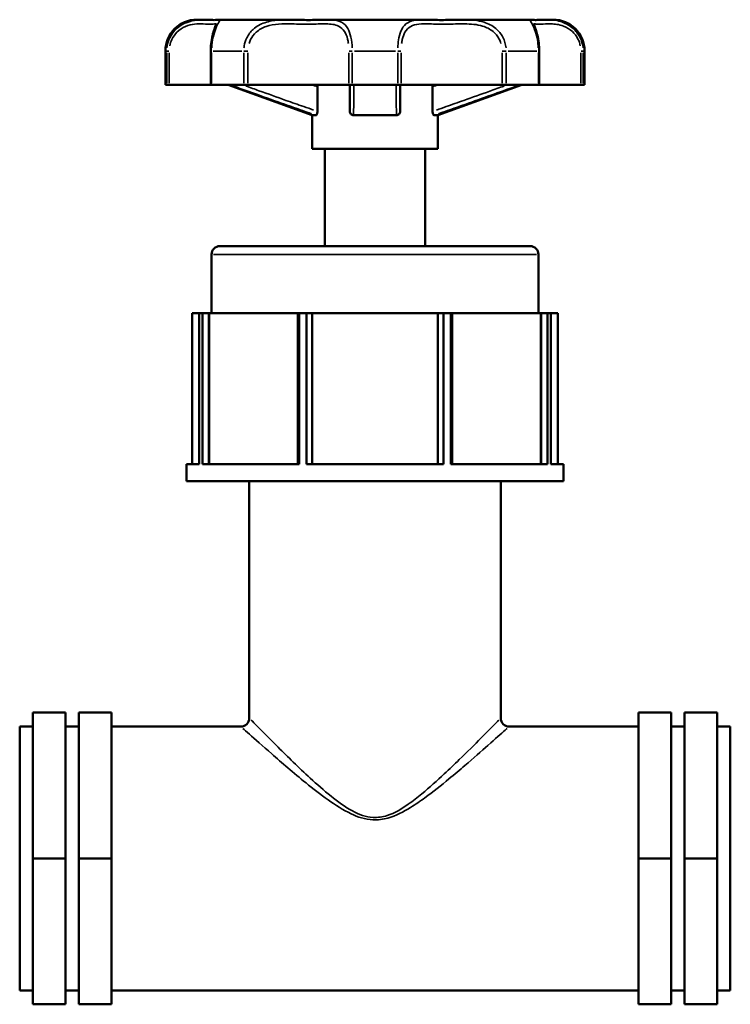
# Model space of a CAD drawing. Header units: millimetres. Extents: x 0 to 904, y 0 to 672.
# Tile 3 of 6: x 306 to 384, y 214 to 322. Entities that reach past the tile are written whole.
import ezdxf

# ---------------------------------------------------------------- set-up
doc = ezdxf.new("R2010")
doc.units = ezdxf.units.MM
doc.layers.add('Visible (ISO)', color=7, linetype='Continuous', lineweight=50)
doc.layers.add('Visible Narrow (ISO)', color=7, linetype='Continuous', lineweight=35)

msp = doc.modelspace()

# ---------------------------------------------------------------- linework, layer by layer
at = {"layer": 'Visible (ISO)'}
for p, q in [((326.194, 322.076), (325.481, 322.076)), ((335.41, 322.076), (328.013, 322.076)), ((350.262, 322.076), (339.801, 322.076)), ((362.05, 322.076), (354.653, 322.076)), ((364.581, 322.076), (363.869, 322.076)), ((322.031, 314.946), (322.031, 318.626)), ((327.001, 318.626), (327.001, 314.946)), ((363.061, 314.946), (363.061, 318.626)), ((368.031, 314.946), (368.031, 318.626)), ((322.166, 314.946), (322.031, 314.946)), ((322.439, 314.946), (322.166, 314.946)), ((327.001, 314.946), (322.439, 314.946)), ((327.103, 314.946), (327.001, 314.946)), ((330.624, 314.946), (327.103, 314.946)), ((338.131, 311.598), (328.931, 314.946)), ((331.08, 314.946), (330.624, 314.946)), ((342.17, 314.946), (331.08, 314.946)), ((338.707, 312.025), (338.707, 314.726)), ((342.541, 314.946), (342.17, 314.946)), ((347.521, 314.946), (342.541, 314.946)), ((347.893, 314.946), (347.521, 314.946)), ((358.983, 314.946), (347.893, 314.946)), ((351.355, 312.025), (351.355, 314.726)), ((351.931, 311.598), (361.131, 314.946)), ((359.439, 314.946), (358.983, 314.946)), ((362.96, 314.946), (359.439, 314.946)), ((363.061, 314.946), (362.96, 314.946)), ((367.623, 314.946), (363.061, 314.946)), ((367.896, 314.946), (367.623, 314.946)), ((368.031, 314.946), (367.896, 314.946)), ((338.545, 311.598), (338.131, 311.598)), ((338.131, 307.918), (338.131, 311.598)), ((347.385, 311.598), (342.678, 311.598)), ((351.931, 311.598), (351.517, 311.598)), ((351.931, 307.918), (351.931, 311.598)), ((351.931, 307.918), (338.131, 307.918)), ((339.511, 297.236), (339.511, 307.918)), ((350.551, 297.236), (350.551, 307.918)), ((328.011, 297.236), (362.051, 297.236)), ((327.091, 289.876), (327.091, 296.316)), ((362.971, 289.876), (362.971, 296.316)), ((325.739, 289.876), (324.952, 289.876)), ((324.952, 289.876), (324.952, 273.316)), ((325.739, 273.316), (325.739, 289.876)), ((326.084, 289.876), (325.739, 289.876)), ((326.808, 289.876), (326.084, 289.876)), ((326.084, 289.876), (326.084, 273.316)), ((326.808, 273.316), (326.808, 289.876)), ((326.808, 289.876), (326.819, 289.876)), ((336.566, 289.876), (326.819, 289.876)), ((326.819, 289.876), (326.819, 273.316)), ((336.696, 289.876), (336.566, 289.876)), ((336.566, 289.876), (336.566, 273.316)), ((336.696, 273.316), (336.696, 289.876)), ((337.527, 289.876), (336.696, 289.876)), ((338.131, 289.876), (337.527, 289.876)), ((337.527, 289.876), (337.527, 273.316)), ((338.131, 273.316), (338.131, 289.876)), ((351.931, 289.876), (338.131, 289.876)), ((352.535, 289.876), (351.931, 289.876)), ((351.931, 289.876), (351.931, 273.316)), ((352.535, 273.316), (352.535, 289.876)), ((353.367, 289.876), (352.535, 289.876)), ((353.497, 289.876), (353.367, 289.876)), ((353.367, 289.876), (353.367, 273.316)), ((353.497, 273.316), (353.497, 289.876)), ((363.244, 289.876), (353.497, 289.876)), ((363.244, 289.876), (363.255, 289.876)), ((363.244, 289.876), (363.244, 273.316)), ((363.979, 289.876), (363.255, 289.876)), ((363.255, 289.876), (363.255, 273.316)), ((363.979, 273.316), (363.979, 289.876)), ((364.323, 289.876), (363.979, 289.876)), ((364.323, 289.876), (364.323, 273.316)), ((365.11, 289.876), (364.323, 289.876)), ((365.11, 289.876), (365.11, 273.316)), ((324.331, 271.476), (324.331, 273.316)), ((325.739, 273.316), (324.331, 273.316)), ((336.696, 273.316), (326.084, 273.316)), ((352.535, 273.316), (337.527, 273.316)), ((363.979, 273.316), (353.367, 273.316)), ((365.731, 273.316), (364.323, 273.316)), ((365.731, 271.476), (365.731, 273.316)), ((365.731, 271.476), (324.331, 271.476)), ((331.231, 245.466), (331.231, 271.476)), ((358.831, 245.466), (358.831, 271.476)), ((307.471, 246.076), (311.071, 246.076)), ((307.471, 246.076), (307.471, 230.076)), ((311.071, 230.076), (311.071, 246.076)), ((316.111, 246.076), (312.511, 246.076)), ((312.511, 246.076), (312.511, 230.076)), ((316.111, 246.076), (316.111, 230.076)), ((373.951, 246.076), (377.551, 246.076)), ((373.951, 246.076), (373.951, 230.076)), ((377.551, 246.076), (377.551, 230.076)), ((378.991, 230.076), (378.991, 246.076)), ((382.591, 246.076), (378.991, 246.076)), ((382.591, 246.076), (382.591, 230.076)), ((306.031, 215.606), (306.031, 244.546)), ((306.031, 244.546), (307.471, 244.546)), ((311.071, 244.546), (312.511, 244.546)), ((316.111, 244.546), (330.311, 244.546)), ((359.751, 244.546), (373.951, 244.546)), ((377.551, 244.546), (378.991, 244.546)), ((382.591, 244.546), (384.031, 244.546)), ((384.031, 215.606), (384.031, 244.546)), ((307.471, 230.076), (311.071, 230.076)), ((307.471, 230.076), (307.471, 214.076)), ((311.071, 214.076), (311.071, 230.076)), ((316.111, 230.076), (312.511, 230.076)), ((312.511, 230.076), (312.511, 214.076)), ((316.111, 230.076), (316.111, 214.076)), ((373.951, 230.076), (373.951, 214.076)), ((373.951, 230.076), (377.551, 230.076)), ((377.551, 230.076), (377.551, 214.076)), ((378.991, 214.076), (378.991, 230.076)), ((382.591, 230.076), (378.991, 230.076)), ((382.591, 230.076), (382.591, 214.076)), ((306.031, 215.606), (307.471, 215.606)), ((311.071, 215.606), (312.511, 215.606)), ((316.111, 215.606), (373.951, 215.606)), ((377.551, 215.606), (378.991, 215.606)), ((382.591, 215.606), (384.031, 215.606)), ((307.471, 214.076), (311.071, 214.076)), ((316.111, 214.076), (312.511, 214.076)), ((373.951, 214.076), (377.551, 214.076)), ((382.591, 214.076), (378.991, 214.076))]:
    msp.add_line(p, q, dxfattribs=at)
for centre, radius, start, end in [((325.481, 318.626), 3.45, 90, 180), ((364.581, 318.626), 3.45, 0, 90), ((328.011, 296.316), 0.92, 90, 180), ((362.051, 296.316), 0.92, 0, 90), ((330.311, 245.466), 0.92, 270, 0), ((359.751, 245.466), 0.92, 180, 270)]:
    msp.add_arc(centre, radius, start, end, dxfattribs=at)
for points, knots in [([(326.194, 322.076), (326.401, 322.076), (326.59, 322.069), (326.929, 322.054), (327.08, 322.047), (327.343, 322.04), (327.455, 322.04), (327.646, 322.046), (327.725, 322.053), (327.864, 322.066), (327.917, 322.076), (328.013, 322.076)], [0.61476374, 0.61476374, 0.61476374, 0.61476374, 0.71094171, 0.71094171, 0.80711968, 0.80711968, 0.90329765, 0.90329765, 0.99947562, 0.99947562, 1.0956536, 1.0956536, 1.0956536, 1.0956536]), ([(335.41, 322.076), (335.735, 322.076), (336.054, 322.069), (336.678, 322.054), (336.984, 322.047), (337.581, 322.04), (337.874, 322.04), (338.445, 322.047), (338.724, 322.054), (339.27, 322.069), (339.538, 322.076), (339.801, 322.076)], [0.61476373, 0.61476373, 0.61476373, 0.61476373, 0.71094171, 0.71094171, 0.80711968, 0.80711968, 0.90329765, 0.90329765, 0.99947562, 0.99947562, 1.09565359, 1.09565359, 1.09565359, 1.09565359]), ([(350.262, 322.076), (350.525, 322.076), (350.792, 322.069), (351.339, 322.054), (351.618, 322.047), (352.189, 322.04), (352.481, 322.04), (353.079, 322.047), (353.384, 322.054), (354.009, 322.069), (354.328, 322.076), (354.653, 322.076)], [0.61476371, 0.61476371, 0.61476371, 0.61476371, 0.71094167, 0.71094167, 0.80711963, 0.80711963, 0.90329759, 0.90329759, 0.99947555, 0.99947555, 1.09565351, 1.09565351, 1.09565351, 1.09565351]), ([(363.869, 322.076), (363.662, 322.076), (363.473, 322.069), (363.133, 322.054), (362.983, 322.047), (362.72, 322.04), (362.607, 322.04), (362.416, 322.046), (362.338, 322.053), (362.199, 322.066), (362.145, 322.076), (362.05, 322.076)], [0.61476374, 0.61476374, 0.61476374, 0.61476374, 0.71094171, 0.71094171, 0.80711968, 0.80711968, 0.90329765, 0.90329765, 0.99947562, 0.99947562, 1.0956536, 1.0956536, 1.0956536, 1.0956536]), ([(362.05, 322.076), (362.139, 322.076), (362.191, 322.067), (362.324, 322.054), (362.401, 322.047), (362.588, 322.04), (362.698, 322.039), (362.957, 322.046), (363.105, 322.053), (363.439, 322.067), (363.626, 322.075), (363.843, 322.076), (363.856, 322.076), (363.869, 322.076)], [0.61476373, 0.61476373, 0.61476373, 0.61476373, 0.70506396, 0.70506396, 0.80124193, 0.80124193, 0.8974199, 0.8974199, 0.99359787, 0.99359787, 1.08977584, 1.08977584, 1.09565359, 1.09565359, 1.09565359, 1.09565359]), ([(327.637, 321.642), (327.637, 321.642), (327.636, 321.638), (327.626, 321.61), (327.605, 321.557), (327.531, 321.379), (327.469, 321.226), (327.332, 320.833), (327.258, 320.593), (327.134, 320.06), (327.083, 319.772), (327.018, 319.196), (327.001, 318.911), (327.001, 318.626)], [1.25628893, 1.25628893, 1.25628893, 1.25628893, 1.27582157, 1.27582157, 1.34315961, 1.34315961, 1.44253626, 1.44253626, 1.54016187, 1.54016187, 1.63008238, 1.63008238, 1.71042225, 1.71042225, 1.71042225, 1.71042225]), ([(363.061, 318.626), (363.061, 318.937), (363.041, 319.248), (362.969, 319.836), (362.917, 320.113), (362.798, 320.612), (362.73, 320.833), (362.6, 321.211), (362.537, 321.363), (362.47, 321.526), (362.452, 321.57), (362.431, 321.626), (362.425, 321.642), (362.425, 321.642)], [0, 0, 0, 0, 0.08758567, 0.08758567, 0.17545404, 0.17545404, 0.26562376, 0.26562376, 0.36300127, 0.36300127, 0.4126883, 0.4126883, 0.4541264, 0.4541264, 0.4541264, 0.4541264]), ([(338.687, 314.946), (338.687, 314.945), (338.687, 314.944), (338.694, 314.909), (338.699, 314.873), (338.706, 314.8), (338.707, 314.763), (338.707, 314.726)], [0.062941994, 0.062941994, 0.062941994, 0.062941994, 0.063225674, 0.063225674, 0.074618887, 0.074618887, 0.085700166, 0.085700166, 0.085700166, 0.085700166]), ([(342.271, 314.946), (342.271, 314.708), (342.271, 314.471), (342.271, 313.895), (342.271, 313.557), (342.271, 313.22), (342.271, 312.991), (342.271, 312.764), (342.271, 312.365), (342.271, 312.194), (342.271, 312.025)], [0.21036841, 0.21036841, 0.21036841, 0.21036841, 0.42103054, 0.42103054, 0.72319813, 0.72319813, 0.72319813, 0.92876405, 0.92876405, 1.0856351, 1.0856351, 1.0856351, 1.0856351]), ([(347.791, 312.025), (347.791, 312.196), (347.791, 312.369), (347.791, 312.77), (347.791, 312.999), (347.791, 313.23), (347.791, 313.581), (347.791, 313.934), (347.791, 314.507), (347.791, 314.726), (347.791, 314.946)], [0.04869621, 0.04869621, 0.04869621, 0.04869621, 0.20701043, 0.20701043, 0.41402086, 0.41402086, 0.41402086, 0.72922393, 0.72922393, 0.92396296, 0.92396296, 0.92396296, 0.92396296]), ([(351.355, 314.726), (351.355, 314.789), (351.36, 314.851), (351.371, 314.922), (351.373, 314.934), (351.375, 314.946)], [0, 0, 0, 0, 0.018835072, 0.018835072, 0.022796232, 0.022796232, 0.022796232, 0.022796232]), ([(338.707, 312.025), (338.707, 311.967), (338.703, 311.909), (338.686, 311.806), (338.674, 311.761), (338.645, 311.685), (338.628, 311.655), (338.599, 311.622), (338.588, 311.613), (338.567, 311.601), (338.556, 311.598), (338.545, 311.598)], [0, 0, 0, 0, 0.01749413, 0.01749413, 0.033689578, 0.033689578, 0.049835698, 0.049835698, 0.059138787, 0.059138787, 0.068618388, 0.068618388, 0.068618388, 0.068618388]), ([(342.678, 311.598), (342.62, 311.598), (342.562, 311.609), (342.461, 311.654), (342.418, 311.685), (342.347, 311.763), (342.32, 311.808), (342.281, 311.91), (342.271, 311.967), (342.271, 312.025)], [0, 0, 0, 0, 0.018516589, 0.018516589, 0.035321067, 0.035321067, 0.051406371, 0.051406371, 0.068683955, 0.068683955, 0.068683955, 0.068683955]), ([(347.791, 312.025), (347.791, 311.967), (347.781, 311.909), (347.742, 311.806), (347.714, 311.761), (347.643, 311.685), (347.602, 311.655), (347.529, 311.622), (347.501, 311.613), (347.444, 311.601), (347.415, 311.598), (347.385, 311.598)], [0, 0, 0, 0, 0.01749413, 0.01749413, 0.033689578, 0.033689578, 0.049835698, 0.049835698, 0.059138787, 0.059138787, 0.068618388, 0.068618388, 0.068618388, 0.068618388]), ([(351.517, 311.598), (351.496, 311.598), (351.475, 311.609), (351.435, 311.654), (351.417, 311.685), (351.388, 311.763), (351.376, 311.808), (351.359, 311.91), (351.355, 311.967), (351.355, 312.025)], [0, 0, 0, 0, 0.018516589, 0.018516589, 0.035321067, 0.035321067, 0.051406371, 0.051406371, 0.068683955, 0.068683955, 0.068683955, 0.068683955])]:
    msp.add_open_spline(points, degree=3, knots=knots, dxfattribs=at)
at = {"layer": 'Visible Narrow (ISO)'}
for p, q in [((322.153, 318.626), (322.032, 318.626)), ((322.17, 318.626), (322.417, 318.626)), ((327.093, 318.626), (327.002, 318.626)), ((330.43, 318.626), (327.26, 318.626)), ((330.643, 318.626), (331.057, 318.626)), ((342.517, 318.626), (342.18, 318.626)), ((347.273, 318.626), (342.79, 318.626)), ((347.545, 318.626), (347.882, 318.626)), ((359.419, 318.626), (359.005, 318.626)), ((362.802, 318.626), (359.632, 318.626)), ((362.969, 318.626), (363.061, 318.626)), ((367.893, 318.626), (367.645, 318.626)), ((368.031, 318.626), (367.909, 318.626)), ((322.166, 318.442), (322.166, 315.13)), ((322.439, 315.13), (322.439, 318.442)), ((327.103, 315.13), (327.103, 318.442)), ((330.624, 318.442), (330.624, 315.13)), ((331.08, 315.13), (331.08, 318.442)), ((342.17, 318.442), (342.17, 315.13)), ((342.541, 315.13), (342.541, 318.442)), ((347.521, 318.442), (347.521, 315.13)), ((347.893, 315.13), (347.893, 318.442)), ((358.983, 318.442), (358.983, 315.13)), ((359.439, 315.13), (359.439, 318.442)), ((362.96, 318.442), (362.96, 315.13)), ((367.623, 318.442), (367.623, 315.13)), ((367.896, 315.13), (367.896, 318.442)), ((362.75, 296.316), (327.312, 296.316))]:
    msp.add_line(p, q, dxfattribs=at)
for points, knots in [([(325.984, 322.073), (325.83, 322.069), (325.669, 322.059), (325.134, 322), (324.732, 321.916), (323.931, 321.588), (323.533, 321.348), (322.917, 320.753), (322.681, 320.438), (322.372, 319.809), (322.273, 319.513), (322.205, 319.132), (322.194, 319.056), (322.185, 318.98)], [-0.58402555, -0.58402555, -0.58402555, -0.58402555, -0.51813968, -0.51813968, -0.37422115, -0.37422115, -0.23718242, -0.23718242, -0.13176801, -0.13176801, -0.05068, -0.05068, -0.03073819, -0.03073819, -0.03073819, -0.03073819]), ([(327.111, 318.98), (327.132, 319.395), (327.186, 319.8), (327.343, 320.527), (327.445, 320.847), (327.668, 321.424), (327.788, 321.646), (328, 322.001), (328.057, 322.06), (328.031, 322.073)], [-1.67968381, -1.67968381, -1.67968381, -1.67968381, -1.570893, -1.570893, -1.46019115, -1.46019115, -1.32308274, -1.32308274, -1.12639203, -1.12639203, -1.12639203, -1.12639203]), ([(335.095, 322.073), (334.869, 322.069), (334.641, 322.059), (333.913, 322), (333.408, 321.916), (332.465, 321.588), (332.026, 321.348), (331.374, 320.753), (331.134, 320.438), (330.825, 319.809), (330.728, 319.513), (330.661, 319.132), (330.651, 319.056), (330.643, 318.98)], [-0.58402555, -0.58402555, -0.58402555, -0.58402555, -0.51813979, -0.51813979, -0.37422125, -0.37422125, -0.23718248, -0.23718248, -0.13176805, -0.13176805, -0.05068002, -0.05068002, -0.03073819, -0.03073819, -0.03073819, -0.03073819]), ([(342.534, 318.98), (342.517, 319.395), (342.47, 319.8), (342.309, 320.527), (342.194, 320.847), (341.865, 321.424), (341.633, 321.646), (340.984, 322.001), (340.532, 322.06), (340.036, 322.073)], [-1.67968381, -1.67968381, -1.67968381, -1.67968381, -1.57087474, -1.57087474, -1.46017582, -1.46017582, -1.3230619, -1.3230619, -1.12639202, -1.12639202, -1.12639202, -1.12639202]), ([(350.026, 322.073), (349.86, 322.069), (349.7, 322.059), (349.205, 322), (348.893, 321.916), (348.36, 321.588), (348.137, 321.348), (347.831, 320.753), (347.728, 320.438), (347.6, 319.809), (347.562, 319.513), (347.536, 319.132), (347.531, 319.056), (347.528, 318.98)], [-0.58402553, -0.58402553, -0.58402553, -0.58402553, -0.5181415, -0.5181415, -0.37422271, -0.37422271, -0.23718341, -0.23718341, -0.13176856, -0.13176856, -0.05068022, -0.05068022, -0.03073819, -0.03073819, -0.03073819, -0.03073819]), ([(359.42, 318.98), (359.375, 319.396), (359.253, 319.802), (358.868, 320.53), (358.604, 320.849), (357.914, 321.425), (357.466, 321.647), (356.336, 322.001), (355.642, 322.061), (354.968, 322.073)], [-1.67968374, -1.67968374, -1.67968374, -1.67968374, -1.57060726, -1.57060726, -1.45995128, -1.45995128, -1.32275646, -1.32275646, -1.12639195, -1.12639195, -1.12639195, -1.12639195]), ([(362.032, 322.073), (362.023, 322.069), (362.023, 322.059), (362.052, 322), (362.116, 321.916), (362.305, 321.588), (362.429, 321.348), (362.648, 320.753), (362.742, 320.438), (362.87, 319.809), (362.913, 319.513), (362.943, 319.132), (362.948, 319.056), (362.951, 318.98)], [-0.58402555, -0.58402555, -0.58402555, -0.58402555, -0.51813979, -0.51813979, -0.37422125, -0.37422125, -0.23718248, -0.23718248, -0.13176805, -0.13176805, -0.05068002, -0.05068002, -0.03073819, -0.03073819, -0.03073819, -0.03073819]), ([(367.877, 318.98), (367.831, 319.395), (367.706, 319.8), (367.324, 320.527), (367.066, 320.847), (366.419, 321.424), (366.018, 321.646), (365.07, 322.001), (364.538, 322.06), (364.078, 322.073)], [-1.67968381, -1.67968381, -1.67968381, -1.67968381, -1.57087474, -1.57087474, -1.46017582, -1.46017582, -1.3230619, -1.3230619, -1.12639202, -1.12639202, -1.12639202, -1.12639202]), ([(322.497, 319.208), (322.544, 319.446), (322.62, 319.675), (322.866, 320.196), (323.062, 320.469), (323.574, 320.985), (323.907, 321.193), (324.579, 321.478), (324.919, 321.55), (325.573, 321.624), (325.885, 321.619), (326.546, 321.596), (326.862, 321.575), (327.341, 321.589), (327.501, 321.622), (327.578, 321.615), (327.578, 321.615), (327.579, 321.615)], [0.0587076, 0.0587076, 0.0587076, 0.0587076, 0.131768, 0.131768, 0.2371824, 0.2371824, 0.3742211, 0.3742211, 0.5181397, 0.5181397, 0.6744487, 0.6744487, 0.8932074, 0.8932074, 1.1137806, 1.1137806, 1.1154453, 1.1154453, 1.1154453, 1.1154453]), ([(331.204, 319.466), (331.248, 319.612), (331.304, 319.753), (331.522, 320.196), (331.731, 320.469), (332.301, 320.985), (332.689, 321.193), (333.528, 321.478), (333.983, 321.55), (334.93, 321.624), (335.424, 321.619), (336.589, 321.596), (337.252, 321.575), (338.513, 321.589), (339.111, 321.622), (340.172, 321.609), (340.643, 321.563), (341.295, 321.243), (341.519, 321.051), (341.836, 320.551), (341.947, 320.274), (342.063, 319.801), (342.093, 319.636), (342.116, 319.466)], [0.0855211, 0.0855211, 0.0855211, 0.0855211, 0.131768, 0.131768, 0.2371825, 0.2371825, 0.3742212, 0.3742212, 0.5181398, 0.5181398, 0.6744457, 0.6744457, 0.8931949, 0.8931949, 1.1137595, 1.1137595, 1.3230619, 1.3230619, 1.4601758, 1.4601758, 1.5708747, 1.5708747, 1.6249011, 1.6249011, 1.6249011, 1.6249011]), ([(347.947, 319.466), (347.966, 319.612), (347.991, 319.753), (348.092, 320.196), (348.191, 320.469), (348.485, 320.985), (348.701, 321.193), (349.216, 321.478), (349.519, 321.55), (350.204, 321.624), (350.591, 321.619), (351.577, 321.596), (352.197, 321.575), (353.502, 321.589), (354.186, 321.622), (355.538, 321.609), (356.211, 321.563), (357.257, 321.244), (357.653, 321.052), (358.258, 320.553), (358.488, 320.276), (358.739, 319.802), (358.807, 319.637), (358.859, 319.466)], [0.0855211, 0.0855211, 0.0855211, 0.0855211, 0.1317686, 0.1317686, 0.2371834, 0.2371834, 0.3742227, 0.3742227, 0.5181415, 0.5181415, 0.674401, 0.674401, 0.8930128, 0.8930128, 1.113449, 1.113449, 1.3227565, 1.3227565, 1.4599513, 1.4599513, 1.5706073, 1.5706073, 1.6249011, 1.6249011, 1.6249011, 1.6249011]), ([(362.484, 321.615), (362.511, 321.618), (362.548, 321.615), (362.731, 321.596), (362.947, 321.575), (363.532, 321.589), (363.902, 321.622), (364.754, 321.609), (365.233, 321.563), (366.061, 321.243), (366.396, 321.051), (366.934, 320.551), (367.148, 320.274), (367.425, 319.724), (367.512, 319.47), (367.565, 319.208)], [0.5947671, 0.5947671, 0.5947671, 0.5947671, 0.6744457, 0.6744457, 0.8931949, 0.8931949, 1.1137595, 1.1137595, 1.3230619, 1.3230619, 1.4601758, 1.4601758, 1.5708747, 1.5708747, 1.6517036, 1.6517036, 1.6517036, 1.6517036]), ([(329.571, 314.776), (330.425, 314.469), (331.28, 314.162), (333.124, 313.502), (334.114, 313.148), (335.105, 312.798), (335.756, 312.567), (336.408, 312.338), (337.397, 311.993), (337.733, 311.876), (338.07, 311.76)], [-1.00155341, -1.00155341, -1.00155341, -1.00155341, -0.72922393, -0.72922393, -0.41402086, -0.41402086, -0.41402086, -0.20701043, -0.20701043, -0.1002795, -0.1002795, -0.1002795, -0.1002795]), ([(338.293, 312.167), (337.932, 312.291), (337.572, 312.417), (336.56, 312.77), (335.909, 312.999), (335.258, 313.23), (334.268, 313.581), (333.279, 313.934), (331.816, 314.458), (331.342, 314.628), (330.868, 314.798)], [0.09245955, 0.09245955, 0.09245955, 0.09245955, 0.20701043, 0.20701043, 0.41402086, 0.41402086, 0.41402086, 0.72922393, 0.72922393, 0.88019962, 0.88019962, 0.88019962, 0.88019962]), ([(342.681, 311.76), (342.683, 311.875), (342.685, 311.99), (342.69, 312.331), (342.693, 312.559), (342.695, 312.788), (342.698, 313.124), (342.701, 313.463), (342.705, 314.126), (342.706, 314.451), (342.708, 314.776)], [-1.03405181, -1.03405181, -1.03405181, -1.03405181, -0.92876405, -0.92876405, -0.72319813, -0.72319813, -0.72319813, -0.42103054, -0.42103054, -0.13277794, -0.13277794, -0.13277794, -0.13277794]), ([(347.355, 314.776), (347.356, 314.469), (347.357, 314.162), (347.361, 313.502), (347.364, 313.148), (347.367, 312.798), (347.37, 312.567), (347.372, 312.338), (347.377, 311.993), (347.379, 311.876), (347.382, 311.76)], [-1.00155341, -1.00155341, -1.00155341, -1.00155341, -0.72922393, -0.72922393, -0.41402086, -0.41402086, -0.41402086, -0.20701043, -0.20701043, -0.1002795, -0.1002795, -0.1002795, -0.1002795]), ([(359.194, 314.798), (358.671, 314.61), (358.147, 314.422), (356.675, 313.895), (355.726, 313.557), (354.777, 313.22), (354.131, 312.991), (353.485, 312.764), (352.482, 312.413), (352.126, 312.29), (351.769, 312.167)], [0.25413174, 0.25413174, 0.25413174, 0.25413174, 0.42103054, 0.42103054, 0.72319813, 0.72319813, 0.72319813, 0.92876405, 0.92876405, 1.04187176, 1.04187176, 1.04187176, 1.04187176]), ([(351.992, 311.76), (352.325, 311.875), (352.657, 311.99), (353.637, 312.331), (354.283, 312.559), (354.93, 312.788), (355.88, 313.124), (356.829, 313.463), (358.683, 314.126), (359.587, 314.451), (360.492, 314.776)], [-1.03405181, -1.03405181, -1.03405181, -1.03405181, -0.92876405, -0.92876405, -0.72319813, -0.72319813, -0.72319813, -0.42103054, -0.42103054, -0.13277794, -0.13277794, -0.13277794, -0.13277794]), ([(358.617, 245.248), (358.56, 245.19), (358.492, 245.12), (358.035, 244.655), (357.419, 244.029), (355.968, 242.574), (355.161, 241.772), (353.757, 240.409), (353.207, 239.881), (351.853, 238.618), (351.032, 237.874), (349.685, 236.764), (349.195, 236.38), (347.963, 235.519), (347.196, 235.054), (345.857, 234.626), (345.333, 234.546), (344.024, 234.618), (343.264, 234.905), (341.719, 235.738), (340.944, 236.315), (339.407, 237.55), (338.652, 238.22), (336.631, 240.074), (335.437, 241.245), (333.468, 243.197), (332.667, 244.007), (331.817, 244.87), (331.594, 245.096), (331.445, 245.248)], [-2.1776904, -2.1776904, -2.1776904, -2.1776904, -2.0784731, -2.0784731, -1.6067727, -1.6067727, -1.1804869, -1.1804869, -0.9273089, -0.9273089, -0.5830882, -0.5830882, -0.3959545, -0.3959545, -0.1334046, -0.1334046, 0.0215952, 0.0215952, 0.2566521, 0.2566521, 0.5434922, 0.5434922, 0.8540901, 0.8540901, 1.4152116, 1.4152116, 1.9216399, 1.9216399, 2.1776654, 2.1776654, 2.1776654, 2.1776654]), ([(330.54, 244.341), (330.698, 244.198), (330.936, 243.985), (331.843, 243.174), (332.697, 242.413), (334.797, 240.578), (336.071, 239.477), (338.227, 237.733), (339.032, 237.103), (340.672, 235.942), (341.498, 235.399), (343.146, 234.617), (343.957, 234.346), (345.354, 234.278), (345.912, 234.354), (347.34, 234.756), (348.158, 235.193), (349.473, 236.003), (349.996, 236.364), (351.432, 237.408), (352.308, 238.108), (353.752, 239.295), (354.339, 239.791), (355.837, 241.073), (356.697, 241.827), (358.245, 243.195), (358.902, 243.784), (359.389, 244.221), (359.462, 244.286), (359.523, 244.341)], [-2.1776654, -2.1776654, -2.1776654, -2.1776654, -1.9216399, -1.9216399, -1.4152116, -1.4152116, -0.8540901, -0.8540901, -0.5434922, -0.5434922, -0.2566521, -0.2566521, -0.0215952, -0.0215952, 0.1334046, 0.1334046, 0.3959545, 0.3959545, 0.5830882, 0.5830882, 0.9273089, 0.9273089, 1.1804869, 1.1804869, 1.6067727, 1.6067727, 2.0784731, 2.0784731, 2.1776904, 2.1776904, 2.1776904, 2.1776904])]:
    msp.add_open_spline(points, degree=3, knots=knots, dxfattribs=at)
for points in [[(338.099, 314.935), (338.291, 314.869), (338.483, 314.803), (338.675, 314.737)], [(351.387, 314.737), (351.579, 314.803), (351.771, 314.869), (351.963, 314.935)]]:
    msp.add_open_spline(points, degree=3, dxfattribs=at)

doc.saveas('drawing.dxf')
